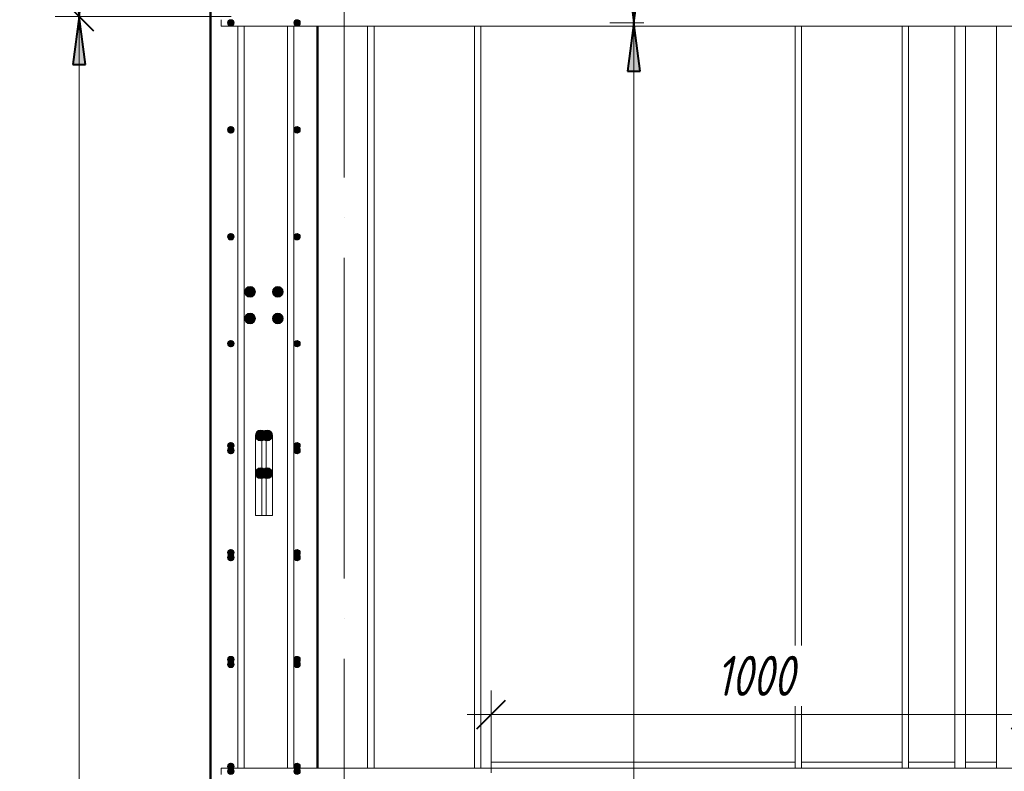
# Model space of a CAD drawing. Header units: millimetres. Extents: x -17457 to 38668, y -1477 to 6786.
# Tile 6 of 104: x -17007 to -15165, y 2293 to 3699. Entities that reach past the tile are written whole.
import ezdxf

# ---------------------------------------------------------------- set-up
doc = ezdxf.new("R2010")
doc.units = ezdxf.units.MM
doc.linetypes.add('ADSK_Линия сетки', pattern=[750, 600, -75, 0, -75])
for name, color, linetype, lineweight in [('A-____-____-DIMS', 211, 'Continuous', 9), ('A-____-____-DIMS-30', 211, 'Continuous', 9), ('A-WALL-____-MCUT', 113, 'Continuous', 50), ('S-GRID-____-OTLN', 1, 'Continuous', 9), ('S-RBAR-____-MCUT', 171, 'Continuous', 20), ('S-RBAR-____-OTLN', 171, 'Continuous', 100)]:
    doc.layers.add(name, color=color, linetype=linetype, lineweight=lineweight)
doc.styles.add('GOST Common_I_1', font='GOST Common Italic.ttf', dxfattribs={"width": 0.8, "height": 75})
doc.dimstyles.new('ADSK_Для_арматуры_Основной_2_5_мм_шаг_кол-во_Стрелки_точный', dxfattribs={"dimscale": 304.8, "dimtxt": 0.247469, "dimasz": 0.295276, "dimexe": 0.147638, "dimexo": 0.000484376, "dimgap": 0.03937, "dimtad": 1, "dimdec": 0, "dimlfac": 304.8, "dimdsep": 46, "dimtxsty": 'GOST Common_I_1', "dimsah": 1, "dimcen": 0.09, "dimdle": 0.147638, "dimazin": 0, "dimtfac": 1, "dimtdec": 4, "dimtix": 1, "dimtmove": 0, "dimatfit": 3, "dimfxl": 1, "dimtvp": 1, "dimtfill": 1, "dimtolj": 1, "dimtzin": 0, "dimarcsym": 2})
doc.dimstyles.new('ADSK_Округление_5мм__Узкий__1', dxfattribs={"dimscale": 304.8, "dimtxt": 0.247469, "dimasz": 0.177165, "dimexe": 0.147638, "dimexo": 0.000322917, "dimgap": 0.03937, "dimtad": 1, "dimdec": 0, "dimlfac": 304.8, "dimrnd": 5, "dimdsep": 46, "dimtxsty": 'GOST Common_I_1', "dimblk1": 'OBLIQUE', "dimblk2": 'OBLIQUE', "dimsah": 1, "dimcen": 0.09, "dimdle": 0.147638, "dimazin": 0, "dimtfac": 1, "dimtdec": 4, "dimtix": 1, "dimtmove": 0, "dimatfit": 3, "dimfxl": 1, "dimtvp": 1, "dimtfill": 1, "dimtolj": 1, "dimtzin": 0, "dimlwd": 20, "dimlwe": 20, "dimarcsym": 2})

# ---------------------------------------------------------------- blocks, each defined once
blk = doc.blocks.new('DIMBLOCK2-КЖ1_Р_ВЭ1_Армирование_8')
at = {"layer": 'A-____-____-DIMS-30', "lineweight": 40}
for p, q in [((-16895.7, 3705), (-16922.7, 3732)), ((-16895.7, 3705), (-16868.7, 3678)), ((-16895.7, -95), (-16922.7, -68)), ((-16895.7, -95), (-16868.7, -122))]:
    blk.add_line(p, q, dxfattribs=at)
at = {"layer": 'A-____-____-DIMS-30', "lineweight": 20}
for p, q in [((-16895.7, 3705), (-16940.7, 3705)), ((-16895.7, -95), (-16895.7, 3705)), ((-16895.7, 3705), (-16611, 3705)), ((-16895.7, -95), (-16940.7, -95)), ((-16895.7, -95), (-16611, -95))]:
    blk.add_line(p, q, dxfattribs=at)
at = {"layer": 'A-____-____-DIMS-30', "color": 0, "lineweight": 20, "insert": (-17005.7, 1720.6), "char_height": 75, "width": 202.507, "attachment_point": 1, "rotation": 90, "line_spacing_factor": 1.022761, "style": 'GOST Common_I_1', "bg_fill": 3, "box_fill_scale": 1.25, "bg_fill_color": 256, "bg_fill_true_color": 13158600, "bg_fill_transparency": 0}
blk.add_mtext('3800', dxfattribs=at)
blk = doc.blocks.new('_Oblique')
at = {"color": 0, "linetype": 'ByBlock', "lineweight": -2}
blk.add_line((-0.5, -0.5), (0.5, 0.5), dxfattribs=at)
blk = doc.blocks.new('DIMBLOCK3-КЖ1_Р_ВЭ1_Армирование_8')
at = {"layer": 'A-____-____-DIMS-30', "lineweight": 40}
for p, q in [((-16895.7, 3865), (-16922.7, 3892)), ((-16895.7, 3865), (-16868.7, 3838)), ((-16895.7, 3705), (-16922.7, 3732)), ((-16895.7, 3705), (-16868.7, 3678))]:
    blk.add_line(p, q, dxfattribs=at)
at = {"layer": 'A-____-____-DIMS-30', "lineweight": 20}
for p, q in [((-16895.7, 3865), (-16940.7, 3865)), ((-16895.7, 3705), (-16895.7, 3865)), ((-16895.7, 3865), (-16606, 3865)), ((-16895.7, 3705), (-16940.7, 3705)), ((-16895.7, 3705), (-16611, 3705))]:
    blk.add_line(p, q, dxfattribs=at)
at = {"layer": 'A-____-____-DIMS-30', "color": 0, "lineweight": 20, "insert": (-17005.7, 3727.5), "char_height": 75, "width": 138.073, "attachment_point": 1, "rotation": 90, "line_spacing_factor": 1.022761, "style": 'GOST Common_I_1', "bg_fill": 3, "box_fill_scale": 1.25, "bg_fill_color": 256, "bg_fill_true_color": 13158600, "bg_fill_transparency": 0}
blk.add_mtext('160', dxfattribs=at)
blk = doc.blocks.new('DIMBLOCK10-КЖ1_Р_ВЭ1_Армирование_8')
at = {"layer": 'A-____-____-DIMS-30', "lineweight": 20}
for p, q in [((-16125, 2399), (-16125, 2444)), ((-15125, 2399), (-15125, 2444)), ((-16170, 2399), (-15080, 2399)), ((-16125, 2399), (-16125, 2290)), ((-15125, 2399), (-15125, 2230))]:
    blk.add_line(p, q, dxfattribs=at)
at = {"layer": 'A-____-____-DIMS-30', "lineweight": 40}
for p, q in [((-16125, 2399), (-16098, 2426)), ((-15125, 2399), (-15098, 2426)), ((-16125, 2399), (-16152, 2372)), ((-15125, 2399), (-15152, 2372))]:
    blk.add_line(p, q, dxfattribs=at)
at = {"layer": 'A-____-____-DIMS-30', "color": 0, "lineweight": 20, "insert": (-15703.6, 2509.1), "char_height": 75, "width": 188.699, "attachment_point": 1, "line_spacing_factor": 1.022761, "style": 'GOST Common_I_1', "bg_fill": 3, "box_fill_scale": 1.25, "bg_fill_color": 256, "bg_fill_true_color": 13158600, "bg_fill_transparency": 0}
blk.add_mtext('1000', dxfattribs=at)
blk = doc.blocks.new('DIMBLOCK40-КЖ1_Р_ВЭ1_Армирование_8')
at = {"layer": 'A-____-____-DIMS-30', "lineweight": 40}
for points in [[(-16895.7, 3865), (-16883.8, 3955), (-16907.5, 3955)], [(-16895.7, 3705), (-16907.5, 3615), (-16883.8, 3615)]]:
    blk.add_hatch(color=256, dxfattribs=at).paths.add_polyline_path(points)
at = {"layer": 'A-____-____-DIMS-30'}
for p, q in [((-16895.7, 4027.8), (-16895.7, 3705)), ((-16895.7, 3865), (-16940.7, 3865)), ((-16895.7, 3865), (-16657, 3865)), ((-16895.7, 3705), (-16940.7, 3705)), ((-16895.7, 3705), (-16662, 3705))]:
    blk.add_line(p, q, dxfattribs=at)
at = {"layer": 'A-____-____-DIMS-30', "lineweight": 40}
for p, q in [((-16883.8, 3955), (-16907.5, 3955)), ((-16907.5, 3955), (-16895.7, 3865)), ((-16895.7, 3865), (-16883.8, 3955)), ((-16895.7, 3705), (-16907.5, 3615)), ((-16883.8, 3615), (-16895.7, 3705)), ((-16907.5, 3615), (-16883.8, 3615))]:
    blk.add_line(p, q, dxfattribs=at)
at = {"layer": 'A-____-____-DIMS-30', "color": 0, "insert": (-17005.7, 3727.5), "char_height": 75, "width": 138.073, "attachment_point": 1, "rotation": 90, "line_spacing_factor": 1.022761, "style": 'GOST Common_I_1', "bg_fill": 3, "box_fill_scale": 1.25, "bg_fill_color": 256, "bg_fill_true_color": 13158600, "bg_fill_transparency": 0}
blk.add_mtext('160', dxfattribs=at)
blk = doc.blocks.new('_None')
blk = doc.blocks.new('DIMBLOCK41-КЖ1_Р_ВЭ1_Армирование_8')
at = {"layer": 'A-____-____-DIMS-30', "lineweight": 40}
for points in [[(-16895.7, 3705), (-16883.8, 3795), (-16907.5, 3795)], [(-16895.7, 3705), (-16907.5, 3615), (-16883.8, 3615)], [(-16895.7, -95), (-16883.8, -5), (-16907.5, -5)]]:
    blk.add_hatch(color=256, dxfattribs=at).paths.add_polyline_path(points)
for p, q in [((-16883.8, 3795), (-16907.5, 3795)), ((-16907.5, 3795), (-16895.7, 3705)), ((-16895.7, 3705), (-16883.8, 3795)), ((-16895.7, 3705), (-16907.5, 3615)), ((-16883.8, 3615), (-16895.7, 3705)), ((-16907.5, 3615), (-16883.8, 3615)), ((-16883.8, -5), (-16907.5, -5)), ((-16907.5, -5), (-16895.7, -95)), ((-16895.7, -95), (-16883.8, -5))]:
    blk.add_line(p, q, dxfattribs=at)
at = {"layer": 'A-____-____-DIMS-30'}
for p, q in [((-16895.7, 3705), (-16940.7, 3705)), ((-16895.7, 3705), (-16895.7, -140)), ((-16895.7, 3705), (-16662, 3705)), ((-16895.7, -95), (-16940.7, -95)), ((-16895.7, -95), (-16662, -95))]:
    blk.add_line(p, q, dxfattribs=at)
at = {"layer": 'A-____-____-DIMS-30', "color": 0, "insert": (-17005.7, 1578.7), "char_height": 75, "width": 543.086, "attachment_point": 1, "rotation": 90, "line_spacing_factor": 1.022761, "style": 'GOST Common_I_1', "bg_fill": 3, "box_fill_scale": 1.25, "bg_fill_color": 256, "bg_fill_true_color": 13158600, "bg_fill_transparency": 0}
blk.add_mtext('200x19=3800', dxfattribs=at)
blk = doc.blocks.new('DIMBLOCK47-КЖ1_Р_ВЭ1_Армирование_8')
at = {"layer": 'A-____-____-DIMS-30', "lineweight": 40}
for points in [[(-15857.7, 3853), (-15845.9, 3943), (-15869.5, 3943)], [(-15857.7, 3693), (-15869.5, 3603), (-15845.9, 3603)]]:
    blk.add_hatch(color=256, dxfattribs=at).paths.add_polyline_path(points)
at = {"layer": 'A-____-____-DIMS-30'}
for p, q in [((-15857.7, 4015.8), (-15857.7, 3693)), ((-15857.7, 3853), (-15902.7, 3853)), ((-15857.7, 3853), (-15839.1, 3853)), ((-15857.7, 3693), (-15902.7, 3693)), ((-15857.7, 3693), (-15839.1, 3693))]:
    blk.add_line(p, q, dxfattribs=at)
at = {"layer": 'A-____-____-DIMS-30', "lineweight": 40}
for p, q in [((-15845.9, 3943), (-15869.5, 3943)), ((-15869.5, 3943), (-15857.7, 3853)), ((-15857.7, 3853), (-15845.9, 3943)), ((-15857.7, 3693), (-15869.5, 3603)), ((-15845.9, 3603), (-15857.7, 3693)), ((-15869.5, 3603), (-15845.9, 3603))]:
    blk.add_line(p, q, dxfattribs=at)
at = {"layer": 'A-____-____-DIMS-30', "color": 0, "insert": (-15967.7, 3715.5), "char_height": 75, "width": 138.073, "attachment_point": 1, "rotation": 90, "line_spacing_factor": 1.022761, "style": 'GOST Common_I_1', "bg_fill": 3, "box_fill_scale": 1.25, "bg_fill_color": 256, "bg_fill_true_color": 13158600, "bg_fill_transparency": 0}
blk.add_mtext('160', dxfattribs=at)
blk = doc.blocks.new('DIMBLOCK48-КЖ1_Р_ВЭ1_Армирование_8')
at = {"layer": 'A-____-____-DIMS-30', "lineweight": 40}
for points in [[(-15857.7, 3693), (-15845.9, 3783), (-15869.5, 3783)], [(-15857.7, 3693), (-15869.5, 3603), (-15845.9, 3603)], [(-15857.7, -107), (-15845.9, -17), (-15869.5, -17)]]:
    blk.add_hatch(color=256, dxfattribs=at).paths.add_polyline_path(points)
for p, q in [((-15845.9, 3783), (-15869.5, 3783)), ((-15869.5, 3783), (-15857.7, 3693)), ((-15857.7, 3693), (-15845.9, 3783)), ((-15857.7, 3693), (-15869.5, 3603)), ((-15845.9, 3603), (-15857.7, 3693)), ((-15869.5, 3603), (-15845.9, 3603)), ((-15845.9, -17), (-15869.5, -17)), ((-15869.5, -17), (-15857.7, -107)), ((-15857.7, -107), (-15845.9, -17))]:
    blk.add_line(p, q, dxfattribs=at)
at = {"layer": 'A-____-____-DIMS-30'}
for p, q in [((-15857.7, 3693), (-15902.7, 3693)), ((-15857.7, 3693), (-15857.7, -152)), ((-15857.7, 3693), (-15839.1, 3693)), ((-15857.7, -107), (-15902.7, -107)), ((-15857.7, -107), (-15839.1, -107))]:
    blk.add_line(p, q, dxfattribs=at)
at = {"layer": 'A-____-____-DIMS-30', "color": 0, "insert": (-15967.7, 1566.7), "char_height": 75, "width": 543.086, "attachment_point": 1, "rotation": 90, "line_spacing_factor": 1.022761, "style": 'GOST Common_I_1', "bg_fill": 3, "box_fill_scale": 1.25, "bg_fill_color": 256, "bg_fill_true_color": 13158600, "bg_fill_transparency": 0}
blk.add_mtext('200x19=3800', dxfattribs=at)

msp = doc.modelspace()

# ---------------------------------------------------------------- hatches: boundary and pattern name
at = {"layer": 'S-RBAR-____-MCUT'}
h = msp.add_hatch(color=256, dxfattribs=at)
edge = h.paths.add_edge_path()
edge.add_arc((-16612.001, 3692.9998), 6, 0, 360)
for points in [[(-16612.001, 3686.9998), (-16606.8048, 3689.9998), (-16606.8048, 3695.9998), (-16612.001, 3698.9998), (-16617.1972, 3695.9998), (-16617.1972, 3689.9998), (-16613.6904, 3687.9752)], [(-16488.001, 3686.9998), (-16482.8048, 3689.9998), (-16482.8048, 3695.9998), (-16488.001, 3698.9998), (-16493.1972, 3695.9998), (-16493.1972, 3689.9998), (-16489.6904, 3687.9752)], [(-16612.001, 3486.9998), (-16606.8048, 3489.9998), (-16606.8048, 3495.9998), (-16612.001, 3498.9998), (-16617.1972, 3495.9998), (-16617.1972, 3489.9998)], [(-16488.001, 3486.9998), (-16482.8048, 3489.9998), (-16482.8048, 3495.9998), (-16488.001, 3498.9998), (-16493.1972, 3495.9998), (-16493.1972, 3489.9998)], [(-16612.001, 3286.9998), (-16606.8048, 3289.9998), (-16606.8048, 3295.9998), (-16612.001, 3298.9998), (-16617.1972, 3295.9998), (-16617.1972, 3289.9998)], [(-16488.001, 3286.9998), (-16482.8048, 3289.9998), (-16482.8048, 3295.9998), (-16488.001, 3298.9998), (-16493.1972, 3295.9998), (-16493.1972, 3289.9998)], [(-16576.001, 3179.9998), (-16568.9299, 3182.9288), (-16566.001, 3189.9998), (-16568.9299, 3197.0709), (-16576.001, 3199.9998), (-16583.0721, 3197.0709), (-16586.001, 3189.9998), (-16583.0721, 3182.9288)], [(-16524.001, 3179.9998), (-16516.9299, 3182.9288), (-16514.001, 3189.9998), (-16516.9299, 3197.0709), (-16524.001, 3199.9998), (-16531.0721, 3197.0709), (-16534.001, 3189.9998), (-16531.0721, 3182.9288)], [(-16576.001, 3129.9998), (-16568.9299, 3132.9288), (-16566.001, 3139.9998), (-16568.9299, 3147.0709), (-16576.001, 3149.9998), (-16583.0721, 3147.0709), (-16586.001, 3139.9998), (-16583.0721, 3132.9288)], [(-16524.001, 3129.9998), (-16516.9299, 3132.9288), (-16514.001, 3139.9998), (-16516.9299, 3147.0709), (-16524.001, 3149.9998), (-16531.0721, 3147.0709), (-16534.001, 3139.9998), (-16531.0721, 3132.9288)], [(-16612.001, 3086.9998), (-16606.8048, 3089.9998), (-16606.8048, 3095.9998), (-16612.001, 3098.9998), (-16617.1972, 3095.9998), (-16617.1972, 3089.9998)], [(-16488.001, 3086.9998), (-16482.8048, 3089.9998), (-16482.8048, 3095.9998), (-16488.001, 3098.9998), (-16493.1972, 3095.9998), (-16493.1972, 3089.9998)], [(-16556.001, 2911.3151), (-16548.9299, 2914.244), (-16546.001, 2921.3151), (-16548.9299, 2928.3861), (-16556.001, 2931.3151), (-16563.0721, 2928.3861), (-16566.001, 2921.3151), (-16563.0721, 2914.244)], [(-16544.001, 2911.3151), (-16536.9299, 2914.244), (-16534.001, 2921.3151), (-16536.9299, 2928.3861), (-16544.001, 2931.3151), (-16551.0721, 2928.3861), (-16554.001, 2921.3151), (-16551.0721, 2914.244)], [(-16612.001, 2895.9998), (-16606.8048, 2898.9998), (-16606.8048, 2904.9998), (-16612.001, 2907.9998), (-16617.1972, 2904.9998), (-16617.1972, 2898.9998)], [(-16612.001, 2886.9998), (-16606.8048, 2889.9998), (-16606.8048, 2895.9998), (-16612.001, 2898.9998), (-16617.1972, 2895.9998), (-16617.1972, 2889.9998)], [(-16488.001, 2895.9998), (-16482.8048, 2898.9998), (-16482.8048, 2904.9998), (-16488.001, 2907.9998), (-16493.1972, 2904.9998), (-16493.1972, 2898.9998)], [(-16488.001, 2886.9998), (-16482.8048, 2889.9998), (-16482.8048, 2895.9998), (-16488.001, 2898.9998), (-16493.1972, 2895.9998), (-16493.1972, 2889.9998)], [(-16556.001, 2840.6044), (-16548.9299, 2843.5333), (-16546.001, 2850.6044), (-16548.9299, 2857.6755), (-16556.001, 2860.6044), (-16563.0721, 2857.6755), (-16566.001, 2850.6044), (-16563.0721, 2843.5333)], [(-16544.001, 2840.6044), (-16536.9299, 2843.5333), (-16534.001, 2850.6044), (-16536.9299, 2857.6755), (-16544.001, 2860.6044), (-16551.0721, 2857.6755), (-16554.001, 2850.6044), (-16551.0721, 2843.5333)], [(-16612.001, 2695.9998), (-16606.8048, 2698.9998), (-16606.8048, 2704.9998), (-16612.001, 2707.9998), (-16617.1972, 2704.9998), (-16617.1972, 2698.9998)], [(-16612.001, 2686.9998), (-16606.8048, 2689.9998), (-16606.8048, 2695.9998), (-16612.001, 2698.9998), (-16617.1972, 2695.9998), (-16617.1972, 2689.9998)], [(-16488.001, 2695.9998), (-16482.8048, 2698.9998), (-16482.8048, 2704.9998), (-16488.001, 2707.9998), (-16493.1972, 2704.9998), (-16493.1972, 2698.9998)], [(-16488.001, 2686.9998), (-16482.8048, 2689.9998), (-16482.8048, 2695.9998), (-16488.001, 2698.9998), (-16493.1972, 2695.9998), (-16493.1972, 2689.9998)], [(-16612.001, 2495.9998), (-16606.8048, 2498.9998), (-16606.8048, 2504.9998), (-16612.001, 2507.9998), (-16617.1972, 2504.9998), (-16617.1972, 2498.9998)], [(-16488.001, 2495.9998), (-16482.8048, 2498.9998), (-16482.8048, 2504.9998), (-16488.001, 2507.9998), (-16493.1972, 2504.9998), (-16493.1972, 2498.9998)], [(-16612.001, 2486.9998), (-16606.8048, 2489.9998), (-16606.8048, 2495.9998), (-16612.001, 2498.9998), (-16617.1972, 2495.9998), (-16617.1972, 2489.9998)], [(-16488.001, 2486.9998), (-16482.8048, 2489.9998), (-16482.8048, 2495.9998), (-16488.001, 2498.9998), (-16493.1972, 2495.9998), (-16493.1972, 2489.9998)], [(-16612.001, 2295.9998), (-16606.8048, 2298.9998), (-16606.8048, 2304.9998), (-16612.001, 2307.9998), (-16617.1972, 2304.9998), (-16617.1972, 2298.9998)], [(-16488.001, 2295.9998), (-16482.8048, 2298.9998), (-16482.8048, 2304.9998), (-16488.001, 2307.9998), (-16493.1972, 2304.9998), (-16493.1972, 2298.9998)], [(-16612.001, 2286.9998), (-16606.8048, 2289.9998), (-16606.8048, 2295.9998), (-16612.001, 2298.9998), (-16617.1972, 2295.9998), (-16617.1972, 2289.9998)], [(-16488.001, 2286.9998), (-16482.8048, 2289.9998), (-16482.8048, 2295.9998), (-16488.001, 2298.9998), (-16493.1972, 2295.9998), (-16493.1972, 2289.9998)]]:
    msp.add_hatch(color=256, dxfattribs=at).paths.add_polyline_path(points)
h = msp.add_hatch(color=256, dxfattribs=at)
edge = h.paths.add_edge_path()
edge.add_arc((-16488.001, 3692.9998), 6, 0, 360)
h = msp.add_hatch(color=256, dxfattribs=at)
edge = h.paths.add_edge_path()
edge.add_arc((-16612.001, 3492.9998), 6, 0, 360)
h = msp.add_hatch(color=256, dxfattribs=at)
edge = h.paths.add_edge_path()
edge.add_arc((-16488.001, 3492.9998), 6, 0, 360)
h = msp.add_hatch(color=256, dxfattribs=at)
edge = h.paths.add_edge_path()
edge.add_arc((-16612.001, 3292.9998), 6, 0, 360)
h = msp.add_hatch(color=256, dxfattribs=at)
edge = h.paths.add_edge_path()
edge.add_arc((-16488.001, 3292.9998), 6, 0, 360)
h = msp.add_hatch(color=256, dxfattribs=at)
edge = h.paths.add_edge_path()
edge.add_arc((-16576.001, 3189.9998), 10, 0, 360)
h = msp.add_hatch(color=256, dxfattribs=at)
edge = h.paths.add_edge_path()
edge.add_arc((-16524.001, 3189.9998), 10, 0, 360)
h = msp.add_hatch(color=256, dxfattribs=at)
edge = h.paths.add_edge_path()
edge.add_arc((-16576.001, 3139.9998), 10, 0, 360)
h = msp.add_hatch(color=256, dxfattribs=at)
edge = h.paths.add_edge_path()
edge.add_arc((-16524.001, 3139.9998), 10, 0, 360)
h = msp.add_hatch(color=256, dxfattribs=at)
edge = h.paths.add_edge_path()
edge.add_arc((-16612.001, 3092.9998), 6, 0, 360)
h = msp.add_hatch(color=256, dxfattribs=at)
edge = h.paths.add_edge_path()
edge.add_arc((-16488.001, 3092.9998), 6, 0, 360)
h = msp.add_hatch(color=256, dxfattribs=at)
edge = h.paths.add_edge_path()
edge.add_arc((-16556.001, 2921.3151), 10, 0, 360)
h = msp.add_hatch(color=256, dxfattribs=at)
edge = h.paths.add_edge_path()
edge.add_arc((-16544.001, 2921.3151), 10, 0, 360)
h = msp.add_hatch(color=256, dxfattribs=at)
edge = h.paths.add_edge_path()
edge.add_arc((-16612.001, 2901.9998), 6, 0, 360)
h = msp.add_hatch(color=256, dxfattribs=at)
edge = h.paths.add_edge_path()
edge.add_arc((-16612.001, 2892.9998), 6, 0, 360)
h = msp.add_hatch(color=256, dxfattribs=at)
edge = h.paths.add_edge_path()
edge.add_arc((-16488.001, 2901.9998), 6, 0, 360)
h = msp.add_hatch(color=256, dxfattribs=at)
edge = h.paths.add_edge_path()
edge.add_arc((-16488.001, 2892.9998), 6, 0, 360)
h = msp.add_hatch(color=256, dxfattribs=at)
edge = h.paths.add_edge_path()
edge.add_arc((-16556.001, 2850.6044), 10, 0, 360)
h = msp.add_hatch(color=256, dxfattribs=at)
edge = h.paths.add_edge_path()
edge.add_arc((-16544.001, 2850.6044), 10, 0, 360)
h = msp.add_hatch(color=256, dxfattribs=at)
edge = h.paths.add_edge_path()
edge.add_arc((-16612.001, 2701.9998), 6, 0, 360)
h = msp.add_hatch(color=256, dxfattribs=at)
edge = h.paths.add_edge_path()
edge.add_arc((-16612.001, 2692.9998), 6, 0, 360)
h = msp.add_hatch(color=256, dxfattribs=at)
edge = h.paths.add_edge_path()
edge.add_arc((-16488.001, 2701.9998), 6, 0, 360)
h = msp.add_hatch(color=256, dxfattribs=at)
edge = h.paths.add_edge_path()
edge.add_arc((-16488.001, 2692.9998), 6, 0, 360)
h = msp.add_hatch(color=256, dxfattribs=at)
edge = h.paths.add_edge_path()
edge.add_arc((-16612.001, 2501.9998), 6, 0, 360)
h = msp.add_hatch(color=256, dxfattribs=at)
edge = h.paths.add_edge_path()
edge.add_arc((-16488.001, 2501.9998), 6, 0, 360)
h = msp.add_hatch(color=256, dxfattribs=at)
edge = h.paths.add_edge_path()
edge.add_arc((-16612.001, 2492.9998), 6, 0, 360)
h = msp.add_hatch(color=256, dxfattribs=at)
edge = h.paths.add_edge_path()
edge.add_arc((-16488.001, 2492.9998), 6, 0, 360)
h = msp.add_hatch(color=256, dxfattribs=at)
edge = h.paths.add_edge_path()
edge.add_arc((-16612.001, 2301.9998), 6, 0, 360)
h = msp.add_hatch(color=256, dxfattribs=at)
edge = h.paths.add_edge_path()
edge.add_arc((-16488.001, 2301.9998), 6, 0, 360)
h = msp.add_hatch(color=256, dxfattribs=at)
edge = h.paths.add_edge_path()
edge.add_arc((-16612.001, 2292.9998), 6, 0, 360)
h = msp.add_hatch(color=256, dxfattribs=at)
edge = h.paths.add_edge_path()
edge.add_arc((-16488.001, 2292.9998), 6, 0, 360)

# ---------------------------------------------------------------- linework, layer by layer
at = {"layer": 'A-WALL-____-MCUT'}
for p, q in [((-16650.001, 4100), (-16650.001, -160)), ((-16450.001, 2299), (-16450.001, 3687))]:
    msp.add_line(p, q, dxfattribs=at)
at = {"layer": 'S-GRID-____-OTLN', "linetype": 'ADSK_Линия сетки'}
msp.add_line((-16400.001, -1096.7062), (-16400.001, 4587.3623), dxfattribs=at)
at = {"layer": 'S-RBAR-____-MCUT'}
for p, q in [((-16612.001, 3698.9998), (-16617.1972, 3695.9998)), ((-16617.1972, 3695.9998), (-16617.1972, 3689.9998)), ((-16617.1972, 3689.9998), (-16613.6904, 3687.9752)), ((-16613.6904, 3687.9752), (-16612.001, 3686.9998)), ((-16606.8048, 3695.9998), (-16612.001, 3698.9998)), ((-16612.001, 3686.9998), (-16606.8048, 3689.9998)), ((-16606.8048, 3689.9998), (-16606.8048, 3695.9998)), ((-16488.001, 3698.9998), (-16493.1972, 3695.9998)), ((-16493.1972, 3695.9998), (-16493.1972, 3689.9998)), ((-16493.1972, 3689.9998), (-16489.6904, 3687.9752)), ((-16489.6904, 3687.9752), (-16488.001, 3686.9998)), ((-16482.8048, 3695.9998), (-16488.001, 3698.9998)), ((-16488.001, 3686.9998), (-16482.8048, 3689.9998)), ((-16482.8048, 3689.9998), (-16482.8048, 3695.9998)), ((-16612.001, 3498.9998), (-16617.1972, 3495.9998)), ((-16617.1972, 3495.9998), (-16617.1972, 3489.9998)), ((-16617.1972, 3489.9998), (-16612.001, 3486.9998)), ((-16606.8048, 3495.9998), (-16612.001, 3498.9998)), ((-16612.001, 3486.9998), (-16606.8048, 3489.9998)), ((-16606.8048, 3489.9998), (-16606.8048, 3495.9998)), ((-16488.001, 3498.9998), (-16493.1972, 3495.9998)), ((-16493.1972, 3495.9998), (-16493.1972, 3489.9998)), ((-16493.1972, 3489.9998), (-16488.001, 3486.9998)), ((-16482.8048, 3495.9998), (-16488.001, 3498.9998)), ((-16488.001, 3486.9998), (-16482.8048, 3489.9998)), ((-16482.8048, 3489.9998), (-16482.8048, 3495.9998)), ((-16612.001, 3298.9998), (-16617.1972, 3295.9998)), ((-16606.8048, 3295.9998), (-16612.001, 3298.9998)), ((-16488.001, 3298.9998), (-16493.1972, 3295.9998)), ((-16482.8048, 3295.9998), (-16488.001, 3298.9998)), ((-16617.1972, 3295.9998), (-16617.1972, 3289.9998)), ((-16617.1972, 3289.9998), (-16612.001, 3286.9998)), ((-16612.001, 3286.9998), (-16606.8048, 3289.9998)), ((-16606.8048, 3289.9998), (-16606.8048, 3295.9998)), ((-16493.1972, 3295.9998), (-16493.1972, 3289.9998)), ((-16493.1972, 3289.9998), (-16488.001, 3286.9998)), ((-16488.001, 3286.9998), (-16482.8048, 3289.9998)), ((-16482.8048, 3289.9998), (-16482.8048, 3295.9998)), ((-16583.0721, 3197.0709), (-16586.001, 3189.9998)), ((-16586.001, 3189.9998), (-16583.0721, 3182.9288)), ((-16576.001, 3199.9998), (-16583.0721, 3197.0709)), ((-16568.9299, 3197.0709), (-16576.001, 3199.9998)), ((-16566.001, 3189.9998), (-16568.9299, 3197.0709)), ((-16568.9299, 3182.9288), (-16566.001, 3189.9998)), ((-16531.0721, 3197.0709), (-16534.001, 3189.9998)), ((-16534.001, 3189.9998), (-16531.0721, 3182.9288)), ((-16524.001, 3199.9998), (-16531.0721, 3197.0709)), ((-16516.9299, 3197.0709), (-16524.001, 3199.9998)), ((-16514.001, 3189.9998), (-16516.9299, 3197.0709)), ((-16516.9299, 3182.9288), (-16514.001, 3189.9998)), ((-16583.0721, 3182.9288), (-16576.001, 3179.9998)), ((-16576.001, 3179.9998), (-16568.9299, 3182.9288)), ((-16531.0721, 3182.9288), (-16524.001, 3179.9998)), ((-16524.001, 3179.9998), (-16516.9299, 3182.9288)), ((-16583.0721, 3147.0709), (-16586.001, 3139.9998)), ((-16586.001, 3139.9998), (-16583.0721, 3132.9288)), ((-16576.001, 3149.9998), (-16583.0721, 3147.0709)), ((-16583.0721, 3132.9288), (-16576.001, 3129.9998)), ((-16568.9299, 3147.0709), (-16576.001, 3149.9998)), ((-16576.001, 3129.9998), (-16568.9299, 3132.9288)), ((-16566.001, 3139.9998), (-16568.9299, 3147.0709)), ((-16568.9299, 3132.9288), (-16566.001, 3139.9998)), ((-16531.0721, 3147.0709), (-16534.001, 3139.9998)), ((-16534.001, 3139.9998), (-16531.0721, 3132.9288)), ((-16524.001, 3149.9998), (-16531.0721, 3147.0709)), ((-16531.0721, 3132.9288), (-16524.001, 3129.9998)), ((-16516.9299, 3147.0709), (-16524.001, 3149.9998)), ((-16524.001, 3129.9998), (-16516.9299, 3132.9288)), ((-16514.001, 3139.9998), (-16516.9299, 3147.0709)), ((-16516.9299, 3132.9288), (-16514.001, 3139.9998)), ((-16612.001, 3098.9998), (-16617.1972, 3095.9998)), ((-16617.1972, 3095.9998), (-16617.1972, 3089.9998)), ((-16606.8048, 3095.9998), (-16612.001, 3098.9998)), ((-16606.8048, 3089.9998), (-16606.8048, 3095.9998)), ((-16488.001, 3098.9998), (-16493.1972, 3095.9998)), ((-16493.1972, 3095.9998), (-16493.1972, 3089.9998)), ((-16482.8048, 3095.9998), (-16488.001, 3098.9998)), ((-16482.8048, 3089.9998), (-16482.8048, 3095.9998)), ((-16617.1972, 3089.9998), (-16612.001, 3086.9998)), ((-16612.001, 3086.9998), (-16606.8048, 3089.9998)), ((-16493.1972, 3089.9998), (-16488.001, 3086.9998)), ((-16488.001, 3086.9998), (-16482.8048, 3089.9998)), ((-16556.001, 2931.3151), (-16563.0721, 2928.3861)), ((-16548.9299, 2928.3861), (-16556.001, 2931.3151)), ((-16544.001, 2931.3151), (-16551.0721, 2928.3861)), ((-16536.9299, 2928.3861), (-16544.001, 2931.3151)), ((-16563.0721, 2928.3861), (-16566.001, 2921.3151)), ((-16566.001, 2850.6044), (-16566.001, 2921.3151)), ((-16566.001, 2921.3151), (-16563.0721, 2914.244)), ((-16563.0721, 2914.244), (-16556.001, 2911.3151)), ((-16556.001, 2911.3151), (-16548.9299, 2914.244)), ((-16551.0721, 2928.3861), (-16554.001, 2921.3151)), ((-16554.001, 2850.6044), (-16554.001, 2921.3151)), ((-16554.001, 2921.3151), (-16551.0721, 2914.244)), ((-16551.0721, 2914.244), (-16544.001, 2911.3151)), ((-16546.001, 2921.3151), (-16548.9299, 2928.3861)), ((-16548.9299, 2914.244), (-16546.001, 2921.3151)), ((-16546.001, 2850.6044), (-16546.001, 2921.3151)), ((-16544.001, 2911.3151), (-16536.9299, 2914.244)), ((-16534.001, 2921.3151), (-16536.9299, 2928.3861)), ((-16536.9299, 2914.244), (-16534.001, 2921.3151)), ((-16534.001, 2850.6044), (-16534.001, 2921.3151)), ((-16612.001, 2907.9998), (-16617.1972, 2904.9998)), ((-16617.1972, 2904.9998), (-16617.1972, 2898.9998)), ((-16612.001, 2898.9998), (-16617.1972, 2895.9998)), ((-16617.1972, 2898.9998), (-16612.001, 2895.9998)), ((-16617.1972, 2895.9998), (-16617.1972, 2889.9998)), ((-16606.8048, 2904.9998), (-16612.001, 2907.9998)), ((-16606.8048, 2895.9998), (-16612.001, 2898.9998)), ((-16612.001, 2895.9998), (-16606.8048, 2898.9998)), ((-16606.8048, 2898.9998), (-16606.8048, 2904.9998)), ((-16606.8048, 2889.9998), (-16606.8048, 2895.9998)), ((-16488.001, 2907.9998), (-16493.1972, 2904.9998)), ((-16493.1972, 2904.9998), (-16493.1972, 2898.9998)), ((-16488.001, 2898.9998), (-16493.1972, 2895.9998)), ((-16493.1972, 2898.9998), (-16488.001, 2895.9998)), ((-16493.1972, 2895.9998), (-16493.1972, 2889.9998)), ((-16482.8048, 2904.9998), (-16488.001, 2907.9998)), ((-16482.8048, 2895.9998), (-16488.001, 2898.9998)), ((-16488.001, 2895.9998), (-16482.8048, 2898.9998)), ((-16482.8048, 2898.9998), (-16482.8048, 2904.9998)), ((-16482.8048, 2889.9998), (-16482.8048, 2895.9998)), ((-16617.1972, 2889.9998), (-16612.001, 2886.9998)), ((-16612.001, 2886.9998), (-16606.8048, 2889.9998)), ((-16493.1972, 2889.9998), (-16488.001, 2886.9998)), ((-16488.001, 2886.9998), (-16482.8048, 2889.9998)), ((-16563.0721, 2857.6755), (-16566.001, 2850.6044)), ((-16556.001, 2860.6044), (-16563.0721, 2857.6755)), ((-16548.9299, 2857.6755), (-16556.001, 2860.6044)), ((-16551.0721, 2857.6755), (-16554.001, 2850.6044)), ((-16544.001, 2860.6044), (-16551.0721, 2857.6755)), ((-16546.001, 2850.6044), (-16548.9299, 2857.6755)), ((-16536.9299, 2857.6755), (-16544.001, 2860.6044)), ((-16534.001, 2850.6044), (-16536.9299, 2857.6755)), ((-16566.001, 2771.8018), (-16566.001, 2850.6044)), ((-16566.001, 2850.6044), (-16563.0721, 2843.5333)), ((-16563.0721, 2843.5333), (-16556.001, 2840.6044)), ((-16556.001, 2840.6044), (-16548.9299, 2843.5333)), ((-16554.001, 2771.8018), (-16554.001, 2850.6044)), ((-16554.001, 2850.6044), (-16551.0721, 2843.5333)), ((-16551.0721, 2843.5333), (-16544.001, 2840.6044)), ((-16548.9299, 2843.5333), (-16546.001, 2850.6044)), ((-16546.001, 2771.8018), (-16546.001, 2850.6044)), ((-16544.001, 2840.6044), (-16536.9299, 2843.5333)), ((-16536.9299, 2843.5333), (-16534.001, 2850.6044)), ((-16534.001, 2771.8018), (-16534.001, 2850.6044)), ((-16546.001, 2771.8018), (-16566.001, 2771.8018)), ((-16534.001, 2771.8018), (-16554.001, 2771.8018)), ((-16612.001, 2707.9998), (-16617.1972, 2704.9998)), ((-16617.1972, 2704.9998), (-16617.1972, 2698.9998)), ((-16612.001, 2698.9998), (-16617.1972, 2695.9998)), ((-16617.1972, 2698.9998), (-16612.001, 2695.9998)), ((-16617.1972, 2695.9998), (-16617.1972, 2689.9998)), ((-16617.1972, 2689.9998), (-16612.001, 2686.9998)), ((-16606.8048, 2704.9998), (-16612.001, 2707.9998)), ((-16606.8048, 2695.9998), (-16612.001, 2698.9998)), ((-16612.001, 2695.9998), (-16606.8048, 2698.9998)), ((-16612.001, 2686.9998), (-16606.8048, 2689.9998)), ((-16606.8048, 2698.9998), (-16606.8048, 2704.9998)), ((-16606.8048, 2689.9998), (-16606.8048, 2695.9998)), ((-16488.001, 2707.9998), (-16493.1972, 2704.9998)), ((-16493.1972, 2704.9998), (-16493.1972, 2698.9998)), ((-16488.001, 2698.9998), (-16493.1972, 2695.9998)), ((-16493.1972, 2698.9998), (-16488.001, 2695.9998)), ((-16493.1972, 2695.9998), (-16493.1972, 2689.9998)), ((-16493.1972, 2689.9998), (-16488.001, 2686.9998)), ((-16482.8048, 2704.9998), (-16488.001, 2707.9998)), ((-16482.8048, 2695.9998), (-16488.001, 2698.9998)), ((-16488.001, 2695.9998), (-16482.8048, 2698.9998)), ((-16488.001, 2686.9998), (-16482.8048, 2689.9998)), ((-16482.8048, 2698.9998), (-16482.8048, 2704.9998)), ((-16482.8048, 2689.9998), (-16482.8048, 2695.9998)), ((-16612.001, 2507.9998), (-16617.1972, 2504.9998)), ((-16606.8048, 2504.9998), (-16612.001, 2507.9998)), ((-16488.001, 2507.9998), (-16493.1972, 2504.9998)), ((-16482.8048, 2504.9998), (-16488.001, 2507.9998)), ((-16617.1972, 2504.9998), (-16617.1972, 2498.9998)), ((-16612.001, 2498.9998), (-16617.1972, 2495.9998)), ((-16617.1972, 2498.9998), (-16612.001, 2495.9998)), ((-16617.1972, 2495.9998), (-16617.1972, 2489.9998)), ((-16617.1972, 2489.9998), (-16612.001, 2486.9998)), ((-16606.8048, 2495.9998), (-16612.001, 2498.9998)), ((-16612.001, 2495.9998), (-16606.8048, 2498.9998)), ((-16612.001, 2486.9998), (-16606.8048, 2489.9998)), ((-16606.8048, 2498.9998), (-16606.8048, 2504.9998)), ((-16606.8048, 2489.9998), (-16606.8048, 2495.9998)), ((-16493.1972, 2504.9998), (-16493.1972, 2498.9998)), ((-16488.001, 2498.9998), (-16493.1972, 2495.9998)), ((-16493.1972, 2498.9998), (-16488.001, 2495.9998)), ((-16493.1972, 2495.9998), (-16493.1972, 2489.9998)), ((-16493.1972, 2489.9998), (-16488.001, 2486.9998)), ((-16482.8048, 2495.9998), (-16488.001, 2498.9998)), ((-16488.001, 2495.9998), (-16482.8048, 2498.9998)), ((-16488.001, 2486.9998), (-16482.8048, 2489.9998)), ((-16482.8048, 2498.9998), (-16482.8048, 2504.9998)), ((-16482.8048, 2489.9998), (-16482.8048, 2495.9998)), ((-16612.001, 2307.9998), (-16617.1972, 2304.9998)), ((-16617.1972, 2304.9998), (-16617.1972, 2298.9998)), ((-16606.8048, 2304.9998), (-16612.001, 2307.9998)), ((-16606.8048, 2298.9998), (-16606.8048, 2304.9998)), ((-16488.001, 2307.9998), (-16493.1972, 2304.9998)), ((-16493.1972, 2304.9998), (-16493.1972, 2298.9998)), ((-16482.8048, 2304.9998), (-16488.001, 2307.9998)), ((-16482.8048, 2298.9998), (-16482.8048, 2304.9998)), ((-16612.001, 2298.9998), (-16617.1972, 2295.9998)), ((-16617.1972, 2298.9998), (-16612.001, 2295.9998)), ((-16617.1972, 2295.9998), (-16617.1972, 2289.9998)), ((-16606.8048, 2295.9998), (-16612.001, 2298.9998)), ((-16612.001, 2295.9998), (-16606.8048, 2298.9998)), ((-16606.8048, 2289.9998), (-16606.8048, 2295.9998)), ((-16488.001, 2298.9998), (-16493.1972, 2295.9998)), ((-16493.1972, 2298.9998), (-16488.001, 2295.9998)), ((-16493.1972, 2295.9998), (-16493.1972, 2289.9998)), ((-16482.8048, 2295.9998), (-16488.001, 2298.9998)), ((-16488.001, 2295.9998), (-16482.8048, 2298.9998)), ((-16482.8048, 2289.9998), (-16482.8048, 2295.9998))]:
    msp.add_line(p, q, dxfattribs=at)
for centre, radius in [((-16612.001, 3692.9998), 6), ((-16488.001, 3692.9998), 6), ((-16612.001, 3492.9998), 6), ((-16488.001, 3492.9998), 6), ((-16612.001, 3292.9998), 6), ((-16488.001, 3292.9998), 6), ((-16576.001, 3189.9998), 10), ((-16524.001, 3189.9998), 10), ((-16576.001, 3139.9998), 10), ((-16524.001, 3139.9998), 10), ((-16612.001, 3092.9998), 6), ((-16488.001, 3092.9998), 6), ((-16556.001, 2921.3151), 10), ((-16544.001, 2921.3151), 10), ((-16612.001, 2901.9998), 6), ((-16612.001, 2892.9998), 6), ((-16488.001, 2901.9998), 6), ((-16488.001, 2892.9998), 6), ((-16556.001, 2850.6044), 10), ((-16544.001, 2850.6044), 10), ((-16612.001, 2701.9998), 6), ((-16612.001, 2692.9998), 6), ((-16488.001, 2701.9998), 6), ((-16488.001, 2692.9998), 6), ((-16612.001, 2501.9998), 6), ((-16488.001, 2501.9998), 6), ((-16612.001, 2492.9998), 6), ((-16488.001, 2492.9998), 6), ((-16612.001, 2301.9998), 6), ((-16488.001, 2301.9998), 6), ((-16612.001, 2292.9998), 6), ((-16488.001, 2292.9998), 6)]:
    msp.add_circle(centre, radius, dxfattribs=at)
at = {"layer": 'S-RBAR-____-OTLN', "lineweight": 20}
for p, q in [((-16630.001, 3699), (-16630.001, 3687)), ((-11610.001, 3687), (-16630.001, 3687)), ((-16598.9716, 2299), (-16598.9716, 3687)), ((-16586.9716, 2299), (-16586.9716, 3687)), ((-16506.001, 2299), (-16506.001, 3687)), ((-16494.001, 2299), (-16494.001, 3687)), ((-16356.001, 2299), (-16356.001, 3687)), ((-16344.001, 2299), (-16344.001, 3687)), ((-16156.001, 2299), (-16156.001, 3687)), ((-16144.001, 2299), (-16144.001, 3687)), ((-15556.001, 2299), (-15556.001, 3687)), ((-15544.001, 2299), (-15544.001, 3687)), ((-15356.001, 2299), (-15356.001, 3687)), ((-15344.001, 2299), (-15344.001, 3687)), ((-15257.2903, 2299), (-15257.2903, 3687)), ((-15237.2903, 2299), (-15237.2903, 3687)), ((-15179.3197, 2299), (-15179.3197, 3687)), ((-16125.001, 2310), (-15556.001, 2310)), ((-16125.001, 2299), (-16125.001, 2310)), ((-15544.001, 2310), (-15356.001, 2310)), ((-15344.001, 2310), (-15257.2903, 2310)), ((-15237.2903, 2310), (-15179.3197, 2310)), ((-13624.001, 2299), (-16630.001, 2299)), ((-16630.001, 2299), (-16630.001, 2287))]:
    msp.add_line(p, q, dxfattribs=at)

# ---------------------------------------------------------------- next in the draw order: dimensions: what is measured, and where the dimension line sits
at = {"layer": 'A-____-____-DIMS'}
dim = msp.add_linear_dim(base=(-15857.7002, 3693), p1=(-15794.0606, 3853), p2=(-15794.0606, 3693), angle=90, text='160', dimstyle='ADSK_Для_арматуры_Основной_2_5_мм_шаг_кол-во_Стрелки_точный', override={"dimpost": '<>', "dimblk1": 'None', "dimblk2": 'None', "dimsah": 1, "dimfxl": 160}, dxfattribs=at)
dim.commit()
dim.dimension.update_dxf_attribs({"geometry": 'DIMBLOCK47-КЖ1_Р_ВЭ1_Армирование_8', "text_midpoint": (-15907.2002, 3773)})
at = {"layer": 'A-____-____-DIMS', "lineweight": 20}
dim = msp.add_linear_dim(base=(-16895.6548, 3705), p1=(-16581.001, -95), p2=(-16581.001, 3705), angle=90, dimstyle='ADSK_Округление_5мм__Узкий__1', override={"dimpost": '<>', "dimfxl": 3800}, dxfattribs=at)
dim.commit()
dim.dimension.update_dxf_attribs({"geometry": 'DIMBLOCK2-КЖ1_Р_ВЭ1_Армирование_8', "text_midpoint": (-16945.1548, 1805)})
dim = msp.add_linear_dim(base=(-15125.0392, 2399.042), p1=(-16125.001, 2260), p2=(-15125.0392, 2200), dimstyle='ADSK_Округление_5мм__Узкий__1', override={"dimpost": '<>', "dimfxl": 1001.760271}, dxfattribs=at)
dim.commit()
dim.dimension.update_dxf_attribs({"geometry": 'DIMBLOCK10-КЖ1_Р_ВЭ1_Армирование_8', "text_midpoint": (-15625.0201, 2449.025)})

# ---------------------------------------------------------------- next in the draw order: dimensions: what is measured, and where the dimension line sits
dim = msp.add_linear_dim(base=(-16895.6548, 3865), p1=(-16581.001, 3705), p2=(-16576.001, 3865), angle=90, dimstyle='ADSK_Округление_5мм__Узкий__1', override={"dimpost": '<>', "dimfxl": 160.078106}, dxfattribs=at)
dim.commit()
dim.dimension.update_dxf_attribs({"geometry": 'DIMBLOCK3-КЖ1_Р_ВЭ1_Армирование_8', "text_midpoint": (-16945.6377, 3785)})
at = {"layer": 'A-____-____-DIMS'}
dim = msp.add_linear_dim(base=(-15857.7002, -107), p1=(-15794.0606, 3693), p2=(-15794.0606, -107), angle=90, text='200x19=3800', dimstyle='ADSK_Для_арматуры_Основной_2_5_мм_шаг_кол-во_Стрелки_точный', override={"dimpost": '<>', "dimblk1": 'None', "dimblk2": 'None', "dimsah": 1, "dimfxl": 3800}, dxfattribs=at)
dim.commit()
dim.dimension.update_dxf_attribs({"geometry": 'DIMBLOCK48-КЖ1_Р_ВЭ1_Армирование_8', "text_midpoint": (-15907.2002, 1793)})

# ---------------------------------------------------------------- next in the draw order: dimensions: what is measured, and where the dimension line sits
dim = msp.add_linear_dim(base=(-16895.6548, 3705), p1=(-16612.001, 3865), p2=(-16617.001, 3705), angle=90, text='160', dimstyle='ADSK_Для_арматуры_Основной_2_5_мм_шаг_кол-во_Стрелки_точный', override={"dimpost": '<>', "dimblk1": 'None', "dimblk2": 'None', "dimsah": 1, "dimfxl": 160.078106}, dxfattribs=at)
dim.commit()
dim.dimension.update_dxf_attribs({"geometry": 'DIMBLOCK40-КЖ1_Р_ВЭ1_Армирование_8', "text_midpoint": (-16945.1548, 3785)})

# ---------------------------------------------------------------- next in the draw order: dimensions: what is measured, and where the dimension line sits
dim = msp.add_linear_dim(base=(-16895.6548, -95), p1=(-16617.001, 3705), p2=(-16617.001, -95), angle=90, text='200x19=3800', dimstyle='ADSK_Для_арматуры_Основной_2_5_мм_шаг_кол-во_Стрелки_точный', override={"dimpost": '<>', "dimblk1": 'None', "dimblk2": 'None', "dimsah": 1, "dimfxl": 3800}, dxfattribs=at)
dim.commit()
dim.dimension.update_dxf_attribs({"geometry": 'DIMBLOCK41-КЖ1_Р_ВЭ1_Армирование_8', "text_midpoint": (-16945.1548, 1805)})

doc.saveas('drawing.dxf')
